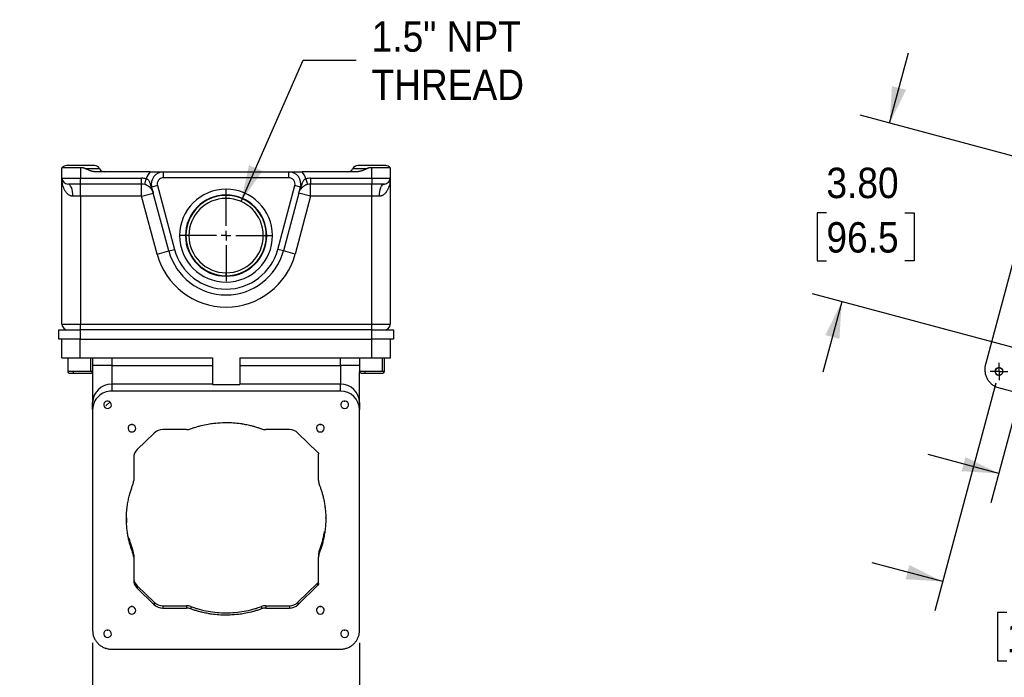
# Model space of a CAD drawing. Header units: inches. Extents: x 0 to 55, y 0 to 42.5.
# Tile 3 of 9: x 23.4 to 43.7, y 14.3 to 27.8. Entities that reach past the tile are written whole.
import ezdxf

# ---------------------------------------------------------------- set-up
doc = ezdxf.new("R2010")
doc.units = ezdxf.units.IN
doc.header["$LTSCALE"] = 5
doc.header["$MEASUREMENT"] = 0
doc.linetypes.add('SLD-Center', pattern=[0.75, 0.6, -0.05, 0.05, -0.05])
doc.linetypes.add('SLD-Solid', pattern=[0])
doc.layers.add('CENTER', color=40, linetype='SLD-Center')
doc.layers.add('DIMENSIONS', color=140, linetype='SLD-Solid', lineweight=25)
doc.styles.add('SLDTEXTSTYLE0', font='GOTHIC.TTF', dxfattribs={"width": 0.913})
doc.dimstyles.new('SLDDIMSTYLE3', dxfattribs={"dimtxt": 0.625, "dimasz": 0.75, "dimexe": 0, "dimexo": 0.0625, "dimgap": 0.15625, "dimtad": 0, "dimtih": 1, "dimtoh": 1, "dimrnd": 1e-09, "dimzin": 4, "dimdsep": 46, "dimtxsty": 'SLDTEXTSTYLE0', "dimsah": 1, "dimcen": 0.09, "dimadec": 0, "dimazin": 1, "dimtfac": 1, "dimtmove": 0, "dimatfit": 0, "dimfxl": 0, "dimfrac": 2, "dimtolj": 1, "dimtzin": 12, "dimarcsym": 0})
doc.dimstyles.new('SLDDIMSTYLE4', dxfattribs={"dimtxt": 0.625, "dimasz": 0.75, "dimexe": 0, "dimexo": 0.0625, "dimgap": 0.15625, "dimtad": 0, "dimtih": 1, "dimtoh": 1, "dimrnd": 1e-09, "dimzin": 12, "dimdsep": 46, "dimtxsty": 'SLDTEXTSTYLE0', "dimsah": 1, "dimcen": 0.09, "dimadec": 0, "dimazin": 3, "dimtfac": 1, "dimtmove": 0, "dimatfit": 0, "dimfxl": 0, "dimfrac": 2, "dimtolj": 1, "dimtzin": 12, "dimarcsym": 0})
doc.dimstyles.new('SLDDIMSTYLE5', dxfattribs={"dimtxt": 0.625, "dimasz": 0.75, "dimexe": 0, "dimexo": 0.0625, "dimgap": 0.15625, "dimtad": 0, "dimtih": 1, "dimtoh": 1, "dimrnd": 1e-09, "dimzin": 12, "dimdsep": 46, "dimtxsty": 'SLDTEXTSTYLE0', "dimsah": 1, "dimcen": 0, "dimadec": 0, "dimazin": 3, "dimtfac": 1, "dimtofl": 0, "dimtmove": 0, "dimatfit": 3, "dimfxl": 0, "dimfrac": 2, "dimtolj": 1, "dimtzin": 12, "dimarcsym": 0})

# ---------------------------------------------------------------- blocks, each defined once
blk = doc.blocks.new('_D_8')
at = {"layer": 'DIMENSIONS'}
for p, q in [((44.321, 21.283), (43.403, 17.854)), ((47.971, 20.224), (47.073, 16.871)), ((43.564, 18.458), (42.115, 18.846)), ((44.591, 17.961), (44.401, 17.961)), ((44.401, 17.961), (44.401, 16.969)), ((46.208, 17.961), (46.398, 17.961)), ((46.398, 17.961), (46.398, 16.969)), ((47.235, 17.475), (48.684, 17.086)), ((44.401, 16.969), (44.591, 16.969)), ((46.398, 16.969), (46.208, 16.969))]:
    blk.add_line(p, q, dxfattribs=at)
for points in [[(43.564, 18.458), (42.879, 18.797), (42.801, 18.507)], [(47.235, 17.475), (47.92, 17.136), (47.998, 17.425)]]:
    blk.add_solid(points, dxfattribs=at)
at = {"layer": 'DIMENSIONS', "char_height": 0.625, "attachment_point": 1, "style": 'SLDTEXTSTYLE0'}
for s, insert in [('3.80', (44.591, 18.887)), ('96.5', (44.591, 17.768))]:
    blk.add_mtext(s, dxfattribs=dict(at, insert=insert))
blk = doc.blocks.new('_D_9')
at = {"layer": 'DIMENSIONS'}
for p, q in [((41.32, 25.66), (41.708, 27.109)), ((45.552, 24.526), (40.716, 25.822)), ((40.02, 23.82), (39.829, 23.82)), ((39.829, 23.82), (39.829, 22.828)), ((41.636, 23.82), (41.826, 23.82)), ((41.826, 23.82), (41.826, 22.828)), ((39.829, 22.828), (40.02, 22.828)), ((41.826, 22.828), (41.636, 22.828)), ((44.568, 20.856), (39.732, 22.151)), ((40.336, 21.99), (39.948, 20.541))]:
    blk.add_line(p, q, dxfattribs=at)
for points in [[(41.32, 25.66), (41.659, 26.346), (41.369, 26.423)], [(40.336, 21.99), (39.997, 21.304), (40.287, 21.226)]]:
    blk.add_solid(points, dxfattribs=at)
at = {"layer": 'DIMENSIONS', "char_height": 0.625, "attachment_point": 1, "style": 'SLDTEXTSTYLE0'}
for s, insert in [('3.80', (40.02, 24.745)), ('96.5', (40.02, 23.626))]:
    blk.add_mtext(s, dxfattribs=dict(at, insert=insert))
blk = doc.blocks.new('_D_11')
at = {"layer": 'DIMENSIONS'}
for p, q in [((43.505, 20.315), (42.251, 15.633)), ((48.214, 19.054), (46.96, 14.371)), ((42.413, 16.237), (40.964, 16.625)), ((43.728, 15.601), (43.538, 15.601)), ((43.538, 15.601), (43.538, 14.609)), ((45.806, 15.601), (45.997, 15.601)), ((45.997, 15.601), (45.997, 14.609)), ((47.122, 14.975), (48.57, 14.587)), ((43.538, 14.609), (43.728, 14.609)), ((45.997, 14.609), (45.806, 14.609))]:
    blk.add_line(p, q, dxfattribs=at)
for points in [[(42.413, 16.237), (41.727, 16.576), (41.649, 16.286)], [(47.122, 14.975), (47.807, 14.636), (47.885, 14.926)]]:
    blk.add_solid(points, dxfattribs=at)
at = {"layer": 'DIMENSIONS', "char_height": 0.625, "attachment_point": 1, "style": 'SLDTEXTSTYLE0'}
for s, insert in [('4.88', (43.959, 16.526)), ('123.8', (43.728, 15.407))]:
    blk.add_mtext(s, dxfattribs=dict(at, insert=insert))
blk = doc.blocks.new('SW_CENTERMARKSYMBOL_4')
at = {"layer": 'CENTER', "color": 0}
for p, q in [((-0.1, 0), (-0.1795, 0)), ((0, 0), (-0.1, 0)), ((0, 0.1), (0, 0.1795)), ((0, 0), (0, 0.1)), ((0, 0), (0, -0.1)), ((0, 0), (0.1, 0)), ((0.1, 0), (0.1795, 0)), ((0, -0.1), (0, -0.1795))]:
    blk.add_line(p, q, dxfattribs=at)
blk = doc.blocks.new('_D_12')
at = {"layer": 'DIMENSIONS'}
for p, q in [((27.981, 24.05), (29.258, 26.957)), ((29.258, 26.957), (30.351, 26.957))]:
    blk.add_line(p, q, dxfattribs=at)
blk.add_solid([(27.981, 24.05), (28.42, 24.677), (28.146, 24.797)], dxfattribs=at)
at = {"layer": 'DIMENSIONS', "char_height": 0.625, "attachment_point": 1, "style": 'SLDTEXTSTYLE0'}
for s, insert in [('1.5" NPT', (30.667, 27.755)), ('THREAD', (30.664, 26.763))]:
    blk.add_mtext(s, dxfattribs=dict(at, insert=insert))
blk = doc.blocks.new('_D_13')
at = {"layer": 'DIMENSIONS'}
for p, q in [((24.929, 14.979), (24.929, 11.445)), ((30.419, 14.979), (30.419, 11.445)), ((24.929, 12.07), (23.429, 12.07)), ((26.635, 12.065), (26.444, 12.065)), ((26.444, 12.065), (26.444, 11.073)), ((28.713, 12.065), (28.903, 12.065)), ((28.903, 12.065), (28.903, 11.073)), ((30.419, 12.07), (31.919, 12.07)), ((26.444, 11.073), (26.635, 11.073)), ((28.903, 11.073), (28.713, 11.073))]:
    blk.add_line(p, q, dxfattribs=at)
for points in [[(24.929, 12.07), (24.179, 12.22), (24.179, 11.92)], [(30.419, 12.07), (31.169, 11.92), (31.169, 12.22)]]:
    blk.add_solid(points, dxfattribs=at)
at = {"layer": 'DIMENSIONS', "char_height": 0.625, "attachment_point": 1, "style": 'SLDTEXTSTYLE0'}
for s, insert in [('5.49', (26.866, 12.99)), ('139.4', (26.635, 11.871))]:
    blk.add_mtext(s, dxfattribs=dict(at, insert=insert))
blk = doc.blocks.new('SW_CENTERMARKSYMBOL_12')
at = {"layer": 'CENTER', "color": 0}
for p, q in [((0, 0.2), (0, 0.935)), ((-0.2, 0), (-0.935, 0)), ((0, 0), (-0.1, 0)), ((0, 0), (0, 0.1)), ((0, 0), (0, -0.1)), ((0, 0), (0.1, 0)), ((0.2, 0), (0.935, 0)), ((0, -0.2), (0, -0.935))]:
    blk.add_line(p, q, dxfattribs=at)

msp = doc.modelspace()

# ---------------------------------------------------------------- linework, layer by layer
for p, q in [((44.507943, 25.244744), (43.290838, 20.702308)), ((24.67881, 24.745243), (24.29881, 24.745243)), ((24.29881, 24.529786), (24.29881, 24.745243)), ((24.965503, 24.789786), (24.392118, 24.789786)), ((24.67881, 24.745243), (24.67881, 24.529786)), ((25.072157, 24.724786), (24.780404, 24.724786)), ((30.567216, 24.724786), (30.275464, 24.724786)), ((30.955503, 24.789786), (30.382118, 24.789786)), ((30.66881, 24.529786), (30.66881, 24.745243)), ((31.04881, 24.745243), (30.66881, 24.745243)), ((31.04881, 24.745243), (31.04881, 24.529786)), ((24.29881, 24.529786), (24.67881, 24.529786)), ((24.29881, 21.529786), (24.29881, 24.529786)), ((24.67881, 24.529786), (25.934915, 24.529786)), ((24.67881, 24.409786), (24.67881, 24.529786)), ((26.112803, 24.659786), (25.003772, 24.659786)), ((25.934915, 24.409786), (25.934915, 24.529786)), ((26.00013, 24.40113), (26.031433, 24.516975)), ((26.385566, 24.539786), (26.385566, 24.659786)), ((26.385566, 24.659786), (28.962054, 24.659786)), ((28.962054, 24.539786), (26.385566, 24.539786)), ((28.962054, 24.539786), (28.962054, 24.659786)), ((30.343849, 24.659786), (29.234818, 24.659786)), ((29.316188, 24.516975), (29.347491, 24.40113)), ((29.412705, 24.529786), (30.66881, 24.529786)), ((29.412705, 24.529786), (29.412705, 24.409786)), ((30.66881, 24.529786), (31.04881, 24.529786)), ((30.66881, 24.529786), (30.66881, 24.409786)), ((31.04881, 24.529786), (31.04881, 21.529786)), ((24.67881, 24.409786), (24.41881, 24.409786)), ((25.934915, 24.409786), (24.67881, 24.409786)), ((24.67881, 24.159786), (24.67881, 24.409786)), ((25.934915, 24.159786), (25.934915, 24.409786)), ((26.144085, 24.345081), (26.133605, 24.342273)), ((26.259996, 24.376139), (26.144085, 24.345081)), ((26.176397, 24.22449), (26.144085, 24.345081)), ((26.259996, 24.376139), (26.611292, 23.065085)), ((27.67381, 24.184786), (27.67381, 24.304786)), ((28.736329, 23.065085), (29.087625, 24.376139)), ((29.203536, 24.345081), (29.087625, 24.376139)), ((29.171224, 24.22449), (29.203536, 24.345081)), ((29.214015, 24.342273), (29.203536, 24.345081)), ((30.66881, 24.409786), (29.412705, 24.409786)), ((29.412705, 24.159786), (29.412705, 24.409786)), ((30.92881, 24.409786), (30.66881, 24.409786)), ((30.66881, 24.159786), (30.66881, 24.409786)), ((24.67881, 24.159786), (24.521985, 24.159786)), ((25.934915, 24.159786), (24.67881, 24.159786)), ((24.67881, 24.159786), (24.67881, 21.529786)), ((25.934915, 24.159786), (26.176397, 24.22449)), ((26.253899, 22.969322), (25.934915, 24.159786)), ((26.495381, 23.034026), (26.176397, 24.22449)), ((29.171224, 24.22449), (28.85224, 23.034026)), ((29.412705, 24.159786), (29.093721, 22.969322)), ((29.412705, 24.159786), (29.171224, 24.22449)), ((30.66881, 24.159786), (29.412705, 24.159786)), ((30.825636, 24.159786), (30.66881, 24.159786)), ((30.66881, 21.529786), (30.66881, 24.159786)), ((26.253899, 22.969322), (26.495381, 23.034026)), ((26.495381, 23.034026), (26.611292, 23.065085)), ((28.85224, 23.034026), (28.736329, 23.065085)), ((29.093721, 22.969322), (28.85224, 23.034026)), ((27.67381, 22.524786), (27.67381, 22.584786)), ((24.29881, 21.529786), (24.67881, 21.529786)), ((24.67881, 21.529786), (30.66881, 21.529786)), ((24.67881, 21.409786), (24.67881, 21.529786)), ((30.66881, 21.529786), (31.04881, 21.529786)), ((30.66881, 21.409786), (30.66881, 21.529786)), ((24.23381, 21.219786), (24.23381, 21.409786)), ((24.23381, 21.409786), (24.67381, 21.409786)), ((24.67381, 21.409786), (24.67381, 21.219786)), ((30.67381, 21.409786), (24.67381, 21.409786)), ((30.67381, 21.219786), (30.67381, 21.409786)), ((30.67381, 21.409786), (31.11381, 21.409786)), ((31.11381, 21.409786), (31.11381, 21.219786)), ((24.67381, 21.219786), (24.23381, 21.219786)), ((24.29381, 20.839786), (24.29381, 21.219786)), ((24.67381, 20.839786), (24.67381, 21.219786)), ((24.67381, 21.219786), (30.67381, 21.219786)), ((30.67381, 20.839786), (30.67381, 21.219786)), ((31.11381, 21.219786), (30.67381, 21.219786)), ((31.05381, 20.839786), (31.05381, 21.219786)), ((24.29381, 20.839786), (24.67381, 20.839786)), ((24.417905, 20.839786), (24.417905, 20.556321)), ((24.67381, 20.839786), (27.39381, 20.839786)), ((24.883078, 20.839786), (24.883078, 20.556321)), ((24.929716, 20.556321), (24.929716, 20.839786)), ((25.322511, 20.677213), (24.929716, 20.677213)), ((25.322511, 20.839786), (25.322511, 20.677213)), ((25.322511, 20.677213), (25.322511, 20.296926)), ((25.322511, 20.677213), (27.39381, 20.677213)), ((27.39381, 20.839786), (27.39381, 20.286692)), ((27.95381, 20.839786), (30.67381, 20.839786)), ((27.95381, 20.839786), (27.95381, 20.286692)), ((27.95381, 20.677213), (30.02511, 20.677213)), ((30.02511, 20.677213), (30.02511, 20.839786)), ((30.02511, 20.677213), (30.02511, 20.296926)), ((30.417905, 20.677213), (30.02511, 20.677213)), ((30.417905, 20.839786), (30.417905, 20.556321)), ((30.67381, 20.839786), (31.05381, 20.839786)), ((30.88143, 20.839786), (30.88143, 20.556321)), ((30.929716, 20.556321), (30.929716, 20.839786)), ((24.526519, 20.556321), (24.417905, 20.556321)), ((24.449401, 20.524825), (24.544647, 20.524825)), ((24.883078, 20.556321), (24.526519, 20.556321)), ((24.544647, 20.524825), (24.89822, 20.524825)), ((24.929716, 20.556321), (24.883078, 20.556321)), ((24.92881, 20.548823), (24.92881, 19.91664)), ((30.524205, 20.556321), (30.417905, 20.556321)), ((30.41881, 19.91664), (30.41881, 20.548823)), ((30.449401, 20.524825), (30.542618, 20.524825)), ((30.88143, 20.556321), (30.524205, 20.556321)), ((30.542618, 20.524825), (30.89822, 20.524825)), ((30.929716, 20.556321), (30.88143, 20.556321)), ((25.322511, 20.296926), (25.322511, 20.151876)), ((27.39381, 20.296926), (25.322511, 20.296926)), ((27.39381, 20.286692), (27.95381, 20.286692)), ((30.02511, 20.296926), (27.95381, 20.296926)), ((30.02511, 20.151876), (30.02511, 20.296926)), ((30.02511, 20.151876), (25.322511, 20.151876)), ((43.524622, 20.234058), (48.157197, 18.9928)), ((24.92881, 19.77159), (24.92881, 19.91664)), ((25.289716, 19.929032), (25.203568, 19.847476)), ((30.41881, 19.91664), (30.41881, 19.77159)), ((24.92881, 19.77159), (24.92881, 15.229154)), ((30.41881, 15.229154), (30.41881, 19.77159)), ((26.196277, 19.2913), (25.847061, 18.953992)), ((26.856817, 19.362021), (26.373026, 19.362021)), ((28.974594, 19.362021), (28.490804, 19.362021)), ((29.556237, 18.900213), (29.151343, 19.2913)), ((29.57381, 18.315985), (29.57381, 18.859233)), ((25.77381, 18.783163), (25.77381, 18.315985)), ((29.722806, 17.537333), (29.723211, 17.552421)), ((25.757498, 16.871487), (25.757498, 16.823462)), ((29.590123, 16.871487), (29.590123, 16.823462)), ((25.77381, 16.785663), (25.77381, 16.737638)), ((25.77381, 16.737638), (25.77381, 16.270459)), ((29.57381, 16.785663), (29.57381, 16.737638)), ((29.57381, 16.194389), (29.57381, 16.737638)), ((29.151343, 15.810348), (29.556237, 16.201435)), ((29.556237, 16.201435), (29.556237, 16.153409)), ((25.847061, 16.147656), (25.847061, 16.099631)), ((25.847061, 16.147656), (26.196277, 15.810348)), ((25.847061, 16.099631), (26.196277, 15.762323)), ((29.151343, 15.762323), (29.556237, 16.153409)), ((26.196277, 15.810348), (26.196277, 15.762323)), ((29.151343, 15.810348), (29.151343, 15.762323)), ((26.373026, 15.739626), (26.373026, 15.691601)), ((26.373026, 15.739626), (26.856817, 15.739626)), ((26.373026, 15.691601), (26.856817, 15.691601)), ((26.856817, 15.739626), (26.856817, 15.691601)), ((26.945599, 15.723881), (26.945599, 15.675856)), ((28.402022, 15.723881), (28.402022, 15.675856)), ((28.490804, 15.739626), (28.490804, 15.691601)), ((28.490804, 15.739626), (28.974594, 15.739626)), ((28.490804, 15.691601), (28.974594, 15.691601)), ((28.974594, 15.739626), (28.974594, 15.691601)), ((25.275818, 14.850714), (30.071803, 14.850714))]:
    msp.add_line(p, q)
at = {"flags": 128}
for points in [[(24.521985, 24.159786), (24.520002, 24.208558), (24.514131, 24.255457), (24.504597, 24.298678), (24.491766, 24.336562), (24.476131, 24.367653), (24.458294, 24.390756), (24.438939, 24.404982), (24.41881, 24.409786)], [(30.825636, 24.159786), (30.827618, 24.208558), (30.833489, 24.255457), (30.843024, 24.298678), (30.855855, 24.336562), (30.87149, 24.367653), (30.889327, 24.390756), (30.908682, 24.404982), (30.92881, 24.409786)], [(24.526519, 20.556321), (24.526867, 20.550177), (24.527899, 20.544268), (24.529574, 20.538823), (24.531828, 20.53405), (24.534576, 20.530133), (24.53771, 20.527223), (24.54111, 20.52543), (24.544647, 20.524825)], [(30.524205, 20.556321), (30.524559, 20.550177), (30.525606, 20.544268), (30.527308, 20.538823), (30.529598, 20.53405), (30.532388, 20.530133), (30.535571, 20.527223), (30.539026, 20.52543), (30.542618, 20.524825)], [(25.23631, 19.795357), (25.265029, 19.800542), (25.289869, 19.815399), (25.307476, 19.837919), (25.315471, 19.865063), (25.312775, 19.893163), (25.299753, 19.918425), (25.278162, 19.937437), (25.250918, 19.947632), (25.221702, 19.947632), (25.194459, 19.937437), (25.172868, 19.918425), (25.159845, 19.893163), (25.157149, 19.865063), (25.165145, 19.837919), (25.182752, 19.815399), (25.207592, 19.800542), (25.23631, 19.795357)], [(30.11131, 19.795357), (30.140029, 19.800542), (30.164869, 19.815399), (30.182476, 19.837919), (30.190471, 19.865063), (30.187775, 19.893163), (30.174753, 19.918425), (30.153162, 19.937437), (30.125918, 19.947632), (30.096702, 19.947632), (30.069459, 19.937437), (30.047868, 19.918425), (30.034845, 19.893163), (30.032149, 19.865063), (30.040145, 19.837919), (30.057752, 19.815399), (30.082592, 19.800542), (30.11131, 19.795357)], [(30.103511, 19.948569), (30.11131, 19.948199), (30.11911, 19.948569)], [(25.73631, 19.312393), (25.765029, 19.317579), (25.789869, 19.332435), (25.807476, 19.354955), (25.815471, 19.382099), (25.812775, 19.410199), (25.799753, 19.435461), (25.778162, 19.454474), (25.750918, 19.464668), (25.721702, 19.464668), (25.694459, 19.454474), (25.672868, 19.435461), (25.659845, 19.410199), (25.657149, 19.382099), (25.665145, 19.354955), (25.682752, 19.332435), (25.707592, 19.317579), (25.73631, 19.312393)], [(25.728511, 19.465605), (25.73631, 19.465235), (25.74411, 19.465605)], [(29.61131, 19.312393), (29.640029, 19.317579), (29.664869, 19.332435), (29.682476, 19.354955), (29.690471, 19.382099), (29.687775, 19.410199), (29.674753, 19.435461), (29.653162, 19.454474), (29.625918, 19.464668), (29.596702, 19.464668), (29.569459, 19.454474), (29.547868, 19.435461), (29.534845, 19.410199), (29.532149, 19.382099), (29.540145, 19.354955), (29.557752, 19.332435), (29.582592, 19.317579), (29.61131, 19.312393)], [(29.603511, 19.465605), (29.61131, 19.465235), (29.61911, 19.465605)], [(25.73631, 15.569423), (25.765029, 15.574609), (25.789869, 15.589465), (25.807476, 15.611985), (25.815471, 15.639129), (25.812775, 15.667229), (25.799753, 15.692491), (25.778162, 15.711504), (25.750918, 15.721698), (25.721702, 15.721698), (25.694459, 15.711504), (25.672868, 15.692491), (25.659845, 15.667229), (25.657149, 15.639129), (25.665145, 15.611985), (25.682752, 15.589465), (25.707592, 15.574609), (25.73631, 15.569423)], [(25.728511, 15.722635), (25.73631, 15.722265), (25.74411, 15.722635)], [(29.61131, 15.569423), (29.640029, 15.574609), (29.664869, 15.589465), (29.682476, 15.611985), (29.690471, 15.639129), (29.687775, 15.667229), (29.674753, 15.692491), (29.653162, 15.711504), (29.625918, 15.721698), (29.596702, 15.721698), (29.569459, 15.711504), (29.547868, 15.692491), (29.534845, 15.667229), (29.532149, 15.639129), (29.540145, 15.611985), (29.557752, 15.589465), (29.582592, 15.574609), (29.61131, 15.569423)], [(29.603511, 15.722635), (29.61131, 15.722265), (29.61911, 15.722635)], [(25.23631, 15.086459), (25.265029, 15.091645), (25.289869, 15.106501), (25.307476, 15.129022), (25.315471, 15.156165), (25.312775, 15.184265), (25.299753, 15.209527), (25.278162, 15.22854), (25.250918, 15.238734), (25.221702, 15.238734), (25.194459, 15.22854), (25.172868, 15.209527), (25.159845, 15.184265), (25.157149, 15.156165), (25.165145, 15.129022), (25.182752, 15.106501), (25.207592, 15.091645), (25.23631, 15.086459)], [(25.228511, 15.239671), (25.23631, 15.239301), (25.24411, 15.239671)], [(30.11131, 15.086459), (30.140029, 15.091645), (30.164869, 15.106501), (30.182476, 15.129022), (30.190471, 15.156165), (30.187775, 15.184265), (30.174753, 15.209527), (30.153162, 15.22854), (30.125918, 15.238734), (30.096702, 15.238734), (30.069459, 15.22854), (30.047868, 15.209527), (30.034845, 15.184265), (30.032149, 15.156165), (30.040145, 15.129022), (30.057752, 15.106501), (30.082592, 15.091645), (30.11131, 15.086459)], [(30.103511, 15.239671), (30.11131, 15.239301), (30.11911, 15.239671)]]:
    msp.add_lwpolyline(points, dxfattribs=at)
msp.add_circle((43.570202, 20.55682), 0.0795)
for centre, radius, start, end in [((24.392118, 24.669786), 0.12, 90, 141.0377794), ((24.965503, 24.669786), 0.12, 27.2796127, 90), ((25.17881, 24.779786), 0.12, 207.2796127, 270), ((30.16881, 24.779786), 0.12, 270, 332.7203873), ((30.382118, 24.669786), 0.12, 90, 152.7203873), ((30.955503, 24.669786), 0.12, 38.9622206, 90), ((24.41881, 24.529786), 0.12, 180, 270), ((25.934915, 24.159786), 0.37, 74.8790173, 90), ((26.385566, 24.409786), 0.37, 137.4933577, 163.1599145), ((26.385566, 24.409786), 0.25, 90, 195), ((26.385566, 24.409786), 0.13, 90, 195), ((28.962054, 24.409786), 0.25, 345, 90), ((28.962054, 24.409786), 0.13, 345, 90), ((28.962054, 24.409786), 0.37, 16.8400855, 42.5066423), ((29.412705, 24.159786), 0.37, 90, 105.1209827), ((30.92881, 24.529786), 0.12, 270, 0), ((25.934915, 24.159786), 0.25, 74.8790173, 90), ((26.184384, 24.330257), 0.052181, 166.6862728, 212.5572741), ((27.67381, 23.349786), 0.955, 90, 270), ((27.67381, 23.349786), 0.955, 270, 90), ((29.163237, 24.330257), 0.052181, 327.4427259, 13.3137272), ((29.412705, 24.159786), 0.25, 90, 105.1209827), ((27.67381, 23.349786), 0.835, 90, 270), ((27.67381, 23.349786), 0.825, 90, 270), ((27.67381, 23.349786), 0.765, 90, 270), ((27.67381, 23.349786), 0.835, 270, 90), ((27.67381, 23.349786), 0.825, 270, 90), ((27.67381, 23.349786), 0.765, 270, 90), ((27.67381, 23.349786), 1.47, 195, 345), ((27.67381, 23.349786), 1.22, 195, 345), ((27.67381, 23.349786), 1.1, 195, 345), ((24.41881, 21.529786), 0.12, 180, 270), ((30.92881, 21.529786), 0.12, 270, 0), ((24.449401, 20.556321), 0.031496, 180, 270), ((24.89822, 20.556321), 0.031496, 270, 0), ((30.449401, 20.556321), 0.031496, 180, 270), ((30.89822, 20.556321), 0.031496, 270, 0), ((43.570202, 20.55682), 0.0795, 74.5127952, 255.0004244), ((25.316189, 19.909534), 0.387444, 89.0650517, 178.9491163), ((30.031432, 19.909534), 0.387444, 1.0508837, 90.9349483), ((25.315647, 19.765045), 0.386892, 88.9834789, 179.0306891), ((30.031432, 19.764484), 0.387444, 1.0508837, 90.9349483)]:
    msp.add_arc(centre, radius, start, end)
for centre, start_param, end_param in [((26.373026, 19.120471), 1.570796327, 2.356038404), ((26.856817, 19.603572), 4.712388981, 5.075440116), ((28.490804, 19.603572), 4.349337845, 4.712388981), ((28.974594, 19.120471), 0.78555425, 1.570796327), ((26.02381, 18.783163), 2.356038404, 3.141592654), ((25.52381, 18.315985), 5.919943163, 6.283185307), ((29.82381, 18.315985), 3.141592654, 3.504834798), ((25.52381, 16.785663), 0, 0.363242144), ((25.52381, 16.737638), 0, 0.363242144), ((29.82381, 16.785663), 2.77835051, 3.141592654), ((29.82381, 16.737638), 2.77835051, 3.141592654), ((26.02381, 16.318484), 3.141592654, 3.927146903), ((26.02381, 16.270459), 3.141592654, 3.927146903), ((26.373026, 15.981177), 3.927146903, 4.712388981), ((28.974594, 15.981177), 4.712388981, 5.497631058), ((26.373026, 15.933151), 3.927146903, 4.712388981), ((26.856817, 15.498076), 1.207745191, 1.570796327), ((26.856817, 15.450051), 1.207745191, 1.570796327), ((28.490804, 15.498076), 1.570796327, 1.933847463), ((28.490804, 15.450051), 1.570796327, 1.933847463), ((28.974594, 15.933151), 4.712388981, 5.497631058)]:
    msp.add_ellipse(centre, major_axis=(0.25, 0), ratio=0.96620169, start_param=start_param, end_param=end_param)
for points, knots in [([(24.780404, 24.724786), (24.778362, 24.725772), (24.774217, 24.727774), (24.767734, 24.730441), (24.760953, 24.732916), (24.75386, 24.735172), (24.746458, 24.737216), (24.738748, 24.739046), (24.727897, 24.741234), (24.713821, 24.743358), (24.696455, 24.744954), (24.684732, 24.745146), (24.67881, 24.745243)], [0, 0, 0, 0, 0.0651204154, 0.1321251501, 0.2011504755, 0.2723210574, 0.3457506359, 0.4215427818, 0.4997916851, 0.6634847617, 0.8300132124, 1, 1, 1, 1]), ([(25.003772, 24.659786), (25.00027, 24.659823), (24.993205, 24.659898), (24.982524, 24.660493), (24.971671, 24.66144), (24.960647, 24.662774), (24.949452, 24.664486), (24.938085, 24.666578), (24.926547, 24.66905), (24.914837, 24.671901), (24.902956, 24.675132), (24.885763, 24.680282), (24.862981, 24.688104), (24.835527, 24.699034), (24.8078, 24.711327), (24.789767, 24.720186), (24.780404, 24.724786)], [0, 0, 0, 0, 0.0447586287, 0.0903067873, 0.1366990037, 0.1839868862, 0.2322191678, 0.2814417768, 0.3316979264, 0.3830282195, 0.4354707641, 0.4890612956, 0.6124203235, 0.7432047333, 0.8666755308, 1, 1, 1, 1]), ([(30.567216, 24.724786), (30.560908, 24.721667), (30.548598, 24.715582), (30.530366, 24.707137), (30.509037, 24.697806), (30.484644, 24.688109), (30.459269, 24.679393), (30.436905, 24.672883), (30.417381, 24.66812), (30.398329, 24.664404), (30.37975, 24.661767), (30.361643, 24.660103), (30.349721, 24.65989), (30.343849, 24.659786)], [0, 0, 0, 0, 0.089944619, 0.175534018, 0.256808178, 0.387510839, 0.510958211, 0.599615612, 0.685157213, 0.767759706, 0.847619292, 0.924953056, 1, 1, 1, 1]), ([(30.66881, 24.745243), (30.665244, 24.745207), (30.658157, 24.745137), (30.647603, 24.744562), (30.637196, 24.743641), (30.626937, 24.742341), (30.615522, 24.740456), (30.603207, 24.737835), (30.590309, 24.734207), (30.578313, 24.729994), (30.570852, 24.726492), (30.567216, 24.724786)], [0, 0, 0, 0, 0.102377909, 0.203461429, 0.303380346, 0.40226903, 0.500266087, 0.63551076, 0.763489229, 0.884765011, 1, 1, 1, 1]), ([(24.521985, 24.159786), (24.519647, 24.159821), (24.514946, 24.159892), (24.507952, 24.160462), (24.500964, 24.161369), (24.493992, 24.162647), (24.487042, 24.164288), (24.480118, 24.166293), (24.473225, 24.168662), (24.466369, 24.171395), (24.452873, 24.17753), (24.433191, 24.189357), (24.41047, 24.208405), (24.390058, 24.230531), (24.37281, 24.25379), (24.357434, 24.279043), (24.340019, 24.313536), (24.322825, 24.359037), (24.311286, 24.405134), (24.304787, 24.443037), (24.301548, 24.470032), (24.299282, 24.499358), (24.298984, 24.518567), (24.29881, 24.529786)], [0, 0, 0, 0, 0.013151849, 0.026451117, 0.03992577, 0.053602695, 0.06750761, 0.081664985, 0.096098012, 0.110828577, 0.125877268, 0.185576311, 0.251157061, 0.310923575, 0.376049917, 0.435983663, 0.500774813, 0.625175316, 0.750234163, 0.808826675, 0.875022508, 0.927006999, 1, 1, 1, 1]), ([(26.031433, 24.516975), (26.033033, 24.516568), (26.036199, 24.515763), (26.040802, 24.514252), (26.04522, 24.512551), (26.049444, 24.510649), (26.053475, 24.508562), (26.059978, 24.504723), (26.06841, 24.498344), (26.080288, 24.485829), (26.091705, 24.467306), (26.101154, 24.443748), (26.109074, 24.418647), (26.115162, 24.39773), (26.12041, 24.380532), (26.124501, 24.367773), (26.128844, 24.355001), (26.132027, 24.346492), (26.133605, 24.342273)], [0, 0, 0, 0, 0.0220425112, 0.0436043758, 0.0647478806, 0.0855341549, 0.106022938, 0.1262723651, 0.1885671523, 0.2517384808, 0.3702495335, 0.5022700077, 0.621891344, 0.7508930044, 0.8128679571, 0.8753250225, 0.9381837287, 1, 1, 1, 1]), ([(26.112803, 24.659786), (26.115959, 24.659786), (26.122317, 24.659786), (26.13191, 24.659786), (26.141624, 24.659786), (26.151457, 24.659786), (26.161411, 24.659786), (26.171484, 24.659786), (26.181677, 24.659786), (26.19199, 24.659786), (26.202423, 24.659786), (26.212976, 24.659786), (26.223649, 24.659786), (26.234442, 24.659786), (26.245355, 24.659786), (26.263574, 24.659786), (26.289787, 24.659786), (26.320624, 24.659786), (26.352805, 24.659786), (26.373476, 24.659786), (26.385566, 24.659786)], [0, 0, 0, 0, 0.031277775, 0.063007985, 0.09524299, 0.128032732, 0.161424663, 0.195463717, 0.230192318, 0.265650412, 0.301875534, 0.338902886, 0.376765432, 0.415494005, 0.455117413, 0.495662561, 0.616409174, 0.751075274, 0.854417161, 1, 1, 1, 1]), ([(28.962054, 24.659786), (28.974141, 24.659786), (28.994813, 24.659786), (29.026987, 24.659786), (29.057829, 24.659786), (29.086678, 24.659786), (29.110243, 24.659786), (29.129112, 24.659786), (29.147616, 24.659786), (29.165757, 24.659786), (29.183536, 24.659786), (29.200951, 24.659786), (29.218005, 24.659786), (29.229264, 24.659786), (29.234818, 24.659786)], [0, 0, 0, 0, 0.1455462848, 0.248935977, 0.3835393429, 0.5043601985, 0.5746965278, 0.642274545, 0.7072502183, 0.769798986, 0.8301174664, 0.8884248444, 0.9449636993, 1, 1, 1, 1]), ([(29.214015, 24.342273), (29.215072, 24.345076), (29.217197, 24.350712), (29.220204, 24.35922), (29.22358, 24.369191), (29.227216, 24.380555), (29.23248, 24.397799), (29.238581, 24.418768), (29.246513, 24.443886), (29.25597, 24.467416), (29.26739, 24.485909), (29.279285, 24.498415), (29.288913, 24.50569), (29.298249, 24.510818), (29.306885, 24.514463), (29.313046, 24.516127), (29.316188, 24.516975)], [0, 0, 0, 0, 0.0410834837, 0.0826054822, 0.1246220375, 0.1872517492, 0.2494127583, 0.3787652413, 0.4986418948, 0.6303843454, 0.7486026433, 0.8119916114, 0.8744129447, 0.9148924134, 0.9565960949, 1, 1, 1, 1]), ([(31.04881, 24.529786), (31.048777, 24.52491), (31.048714, 24.515676), (31.048245, 24.502608), (31.047619, 24.491095), (31.046896, 24.481139), (31.045468, 24.464885), (31.042829, 24.443037), (31.036337, 24.405135), (31.024795, 24.359037), (31.007602, 24.313536), (30.990187, 24.279043), (30.974811, 24.253791), (30.957563, 24.230531), (30.937152, 24.208406), (30.91443, 24.189358), (30.893095, 24.176536), (30.875943, 24.169106), (30.863508, 24.164947), (30.850971, 24.161995), (30.838384, 24.160136), (30.829853, 24.159902), (30.825636, 24.159786)], [0, 0, 0, 0, 0.031719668, 0.060078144, 0.085075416, 0.106711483, 0.124986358, 0.191180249, 0.24977705, 0.374838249, 0.499241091, 0.564030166, 0.623968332, 0.689092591, 0.748863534, 0.814442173, 0.874145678, 0.900998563, 0.926874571, 0.951902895, 0.976226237, 1, 1, 1, 1]), ([(26.140403, 24.302176), (26.139547, 24.303396), (26.137704, 24.306027), (26.13509, 24.309572), (26.132344, 24.313177), (26.128752, 24.317718), (26.124094, 24.323298), (26.11645, 24.331841), (26.106019, 24.342369), (26.091154, 24.355324), (26.07364, 24.368198), (26.055502, 24.379087), (26.038806, 24.387362), (26.025159, 24.393065), (26.01223, 24.39767), (26.004155, 24.399979), (26.00013, 24.40113)], [0, 0, 0, 0, 0.028910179, 0.062324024, 0.090669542, 0.124500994, 0.186670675, 0.248767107, 0.372755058, 0.496802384, 0.628906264, 0.747706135, 0.821125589, 0.891943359, 0.946143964, 1, 1, 1, 1]), ([(26.133605, 24.342273), (26.13559, 24.337976), (26.139703, 24.329072), (26.14569, 24.315098), (26.151759, 24.300066), (26.158721, 24.281506), (26.167392, 24.256318), (26.173075, 24.236233), (26.176397, 24.22449)], [0, 0, 0, 0, 0.1127660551, 0.2336902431, 0.3627754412, 0.5000240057, 0.7077131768, 1, 1, 1, 1]), ([(26.176397, 24.22449), (26.175586, 24.227395), (26.174036, 24.232948), (26.171465, 24.240802), (26.168933, 24.247836), (26.166487, 24.254062), (26.164191, 24.2595), (26.160574, 24.267568), (26.155338, 24.278038), (26.148138, 24.290628), (26.142902, 24.298445), (26.140403, 24.302176)], [0, 0, 0, 0, 0.106822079, 0.204247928, 0.292277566, 0.370911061, 0.440148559, 0.499990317, 0.681103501, 0.847767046, 1, 1, 1, 1]), ([(29.171224, 24.22449), (29.172628, 24.229606), (29.175288, 24.239292), (29.179411, 24.252903), (29.183244, 24.264832), (29.186728, 24.275097), (29.191487, 24.288514), (29.19775, 24.304962), (29.205767, 24.32431), (29.211351, 24.33647), (29.214015, 24.342273)], [0, 0, 0, 0, 0.1270676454, 0.2406009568, 0.3405998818, 0.4270644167, 0.4999946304, 0.6811669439, 0.847833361, 1, 1, 1, 1]), ([(29.171224, 24.22449), (29.173918, 24.234083), (29.179251, 24.253069), (29.192971, 24.284131), (29.201426, 24.294839), (29.207218, 24.302176)], [0, 0, 0, 0, 0.243340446, 0.481611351, 1, 1, 1, 1]), ([(29.347491, 24.40113), (29.345461, 24.400566), (29.341401, 24.399437), (29.33538, 24.397553), (29.329424, 24.395535), (29.323541, 24.393372), (29.317733, 24.391072), (29.312003, 24.388635), (29.306354, 24.386065), (29.300789, 24.383364), (29.289864, 24.377726), (29.274202, 24.368343), (29.25969, 24.357702), (29.249171, 24.348964), (29.239743, 24.340487), (29.23128, 24.331958), (29.223596, 24.323379), (29.218914, 24.317774), (29.215306, 24.313214), (29.212548, 24.309597), (29.209926, 24.30604), (29.208076, 24.3034), (29.207218, 24.302176)], [0, 0, 0, 0, 0.027116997, 0.054237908, 0.081451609, 0.108846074, 0.136507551, 0.164519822, 0.19296357, 0.22191587, 0.251449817, 0.36979334, 0.501330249, 0.56130679, 0.625765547, 0.750204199, 0.812595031, 0.875059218, 0.909032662, 0.937476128, 0.97099793, 1, 1, 1, 1]), ([(43.290838, 20.702308), (43.28461, 20.679068), (43.280582, 20.655622), (43.277702, 20.620157), (43.277272, 20.608286), (43.27749, 20.584443), (43.278145, 20.572412), (43.281737, 20.536641), (43.286252, 20.513322), (43.296117, 20.479115), (43.299924, 20.467842), (43.308598, 20.44556), (43.313487, 20.434518), (43.329474, 20.402448), (43.341943, 20.38226), (43.363324, 20.353741), (43.3709, 20.34453), (43.386977, 20.326718), (43.395437, 20.318169), (43.421701, 20.293932), (43.440516, 20.279491), (43.480756, 20.254035), (43.502285, 20.243004), (43.524622, 20.234058)], [0, 0, 0, 0, 0.125, 0.125, 0.1875, 0.1875, 0.25, 0.25, 0.375, 0.375, 0.4375, 0.4375, 0.5, 0.5, 0.625, 0.625, 0.6875, 0.6875, 0.75, 0.75, 0.875, 0.875, 1, 1, 1, 1]), ([(26.945599, 19.377766), (26.957221, 19.381965), (26.980464, 19.390361), (27.015623, 19.402177), (27.050981, 19.413419), (27.086549, 19.424027), (27.122309, 19.434014), (27.194193, 19.452729), (27.29117, 19.473477), (27.43835, 19.495584), (27.56214, 19.505378), (27.698626, 19.507779), (27.822703, 19.503414), (27.946127, 19.490379), (28.056328, 19.472833), (28.129183, 19.457917), (28.189369, 19.443372), (28.225311, 19.434014), (28.261072, 19.424027), (28.29664, 19.413419), (28.331998, 19.402177), (28.367156, 19.390361), (28.3904, 19.381965), (28.402022, 19.377766)], [0, 0, 0, 0, 0.024999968, 0.049999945, 0.074999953, 0.099999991, 0.125000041, 0.150000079, 0.249999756, 0.324999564, 0.450000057, 0.5, 0.600000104, 0.700000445, 0.750000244, 0.824999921, 0.849999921, 0.874999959, 0.900000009, 0.925000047, 0.950000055, 0.975000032, 1, 1, 1, 1]), ([(29.556237, 18.900213), (29.556882, 18.899572), (29.558223, 18.898242), (29.560172, 18.896055), (29.56214, 18.893622), (29.564084, 18.89092), (29.566674, 18.886835), (29.568977, 18.882282), (29.570881, 18.87728), (29.572112, 18.873147), (29.573053, 18.868738), (29.573687, 18.86407), (29.573769, 18.860868), (29.57381, 18.859233)], [0, 0, 0, 0, 0.058949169, 0.122333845, 0.190155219, 0.262411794, 0.339099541, 0.50575264, 0.595724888, 0.690139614, 0.788995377, 0.892283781, 1, 1, 1, 1]), ([(25.757498, 16.823462), (25.74986, 16.843441), (25.733697, 16.88572), (25.711105, 16.953634), (25.688925, 17.029417), (25.6683, 17.113273), (25.650186, 17.205243), (25.63572, 17.305325), (25.626082, 17.413411), (25.623131, 17.510565), (25.624583, 17.593124), (25.628989, 17.677676), (25.637189, 17.758742), (25.648701, 17.836136), (25.661344, 17.90681), (25.6762, 17.973794), (25.692847, 18.037034), (25.705468, 18.080664), (25.718356, 18.121693), (25.73137, 18.160141), (25.744293, 18.19606), (25.753194, 18.219046), (25.757498, 18.23016)], [0, 0, 0, 0, 0.044427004, 0.094017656, 0.148771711, 0.208688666, 0.273768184, 0.344010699, 0.419416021, 0.499983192, 0.546658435, 0.591647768, 0.676568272, 0.716499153, 0.754743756, 0.826174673, 0.859361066, 0.890861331, 0.920675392, 0.948803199, 0.975244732, 1, 1, 1, 1]), ([(29.590123, 18.23016), (29.59776, 18.210182), (29.613923, 18.167902), (29.636516, 18.099988), (29.658696, 18.024205), (29.67932, 17.940349), (29.697435, 17.84838), (29.711901, 17.748297), (29.721539, 17.640212), (29.72449, 17.543057), (29.723037, 17.460498), (29.718632, 17.375946), (29.710431, 17.29488), (29.69892, 17.217486), (29.686276, 17.146813), (29.67142, 17.079829), (29.654774, 17.016588), (29.642153, 16.972958), (29.629264, 16.931929), (29.616251, 16.893482), (29.603327, 16.857562), (29.594427, 16.834576), (29.590123, 16.823462)], [0, 0, 0, 0, 0.044427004, 0.094017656, 0.148771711, 0.208688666, 0.273768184, 0.344010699, 0.419416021, 0.499983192, 0.546658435, 0.591647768, 0.676568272, 0.716499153, 0.754743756, 0.826174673, 0.859361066, 0.890861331, 0.920675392, 0.948803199, 0.975244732, 1, 1, 1, 1]), ([(25.62441, 17.549226), (25.624595, 17.527774), (25.624888, 17.493697), (25.627581, 17.459725), (25.628579, 17.447138)], [0, 0, 0, 0, 0.629511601, 1, 1, 1, 1]), ([(29.590123, 16.871487), (29.595541, 16.885523), (29.606377, 16.913595), (29.621335, 16.956154), (29.63539, 16.998995), (29.652749, 17.056528), (29.671929, 17.12912), (29.686295, 17.196216), (29.69482, 17.242589), (29.69764, 17.259519), (29.699049, 17.26798)], [0, 0, 0, 0, 0.109354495, 0.218710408, 0.328075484, 0.437420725, 0.656167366, 0.874817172, 0.937439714, 1, 1, 1, 1]), ([(25.676392, 17.129258), (25.678161, 17.121968), (25.6817, 17.107389), (25.687336, 17.085595), (25.693209, 17.063857), (25.701446, 17.034771), (25.712288, 16.998812), (25.726268, 16.955945), (25.741367, 16.913639), (25.752121, 16.885538), (25.757498, 16.871487)], [0, 0, 0, 0, 0.083310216, 0.166620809, 0.249942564, 0.333286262, 0.5021367, 0.66665505, 0.833320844, 1, 1, 1, 1]), ([(29.556237, 16.201435), (29.557587, 16.202812), (29.560287, 16.205568), (29.564925, 16.211699), (29.569594, 16.220089), (29.572504, 16.229207), (29.573577, 16.236729), (29.573733, 16.240518), (29.57381, 16.242414)], [0, 0, 0, 0, 0.125036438, 0.2501077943, 0.4999302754, 0.7498952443, 0.8748452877, 1, 1, 1, 1]), ([(29.57381, 16.194389), (29.573692, 16.191628), (29.573462, 16.186304), (29.571743, 16.178767), (29.56933, 16.172057), (29.566367, 16.166205), (29.5631, 16.161202), (29.559752, 16.156972), (29.557361, 16.154549), (29.556237, 16.153409)], [0, 0, 0, 0, 0.18191223, 0.35081813, 0.506683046, 0.649532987, 0.779382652, 0.896208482, 1, 1, 1, 1]), ([(26.945599, 15.723881), (26.960132, 15.718648), (26.989198, 15.708182), (27.047944, 15.688905), (27.151807, 15.65835), (27.303115, 15.624631), (27.487686, 15.600154), (27.673803, 15.592036), (27.859928, 15.600153), (28.044499, 15.624629), (28.195814, 15.65835), (28.299677, 15.688905), (28.358422, 15.708182), (28.387489, 15.718648), (28.402022, 15.723881)], [0, 0, 0, 0, 0.031257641, 0.062515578, 0.125026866, 0.250017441, 0.375001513, 0.500000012, 0.624984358, 0.749982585, 0.874973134, 0.937484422, 0.968742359, 1, 1, 1, 1]), ([(28.402022, 15.675856), (28.3904, 15.671658), (28.367156, 15.663261), (28.331998, 15.651445), (28.29664, 15.640204), (28.261072, 15.629595), (28.225311, 15.619609), (28.153427, 15.600893), (28.05645, 15.580145), (27.909271, 15.558038), (27.78548, 15.548244), (27.648995, 15.545844), (27.524917, 15.550208), (27.401494, 15.563243), (27.291293, 15.580789), (27.218437, 15.595706), (27.158251, 15.610251), (27.122309, 15.619609), (27.086549, 15.629595), (27.050981, 15.640204), (27.015623, 15.651445), (26.980464, 15.663261), (26.957221, 15.671658), (26.945599, 15.675856)], [0, 0, 0, 0, 0.024999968, 0.049999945, 0.074999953, 0.099999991, 0.125000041, 0.150000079, 0.249999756, 0.324999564, 0.450000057, 0.5, 0.600000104, 0.700000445, 0.750000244, 0.824999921, 0.849999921, 0.874999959, 0.900000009, 0.925000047, 0.950000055, 0.975000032, 1, 1, 1, 1]), ([(24.92881, 15.229154), (24.92881, 15.205914), (24.930988, 15.183031), (24.937384, 15.149222), (24.940041, 15.138039), (24.946423, 15.115848), (24.950169, 15.104786), (24.962897, 15.072309), (24.973293, 15.051681), (24.991675, 15.022231), (24.99827, 15.012665), (25.012415, 14.994044), (25.019996, 14.984964), (25.043737, 14.959038), (25.061006, 14.94332), (25.08904, 14.922056), (25.098742, 14.915357), (25.118881, 14.902756), (25.129265, 14.896895), (25.160907, 14.880848), (25.182819, 14.872077), (25.228276, 14.858386), (25.251927, 14.853476), (25.275818, 14.850714)], [0, 0, 0, 0, 0.125, 0.125, 0.1875, 0.1875, 0.25, 0.25, 0.375, 0.375, 0.4375, 0.4375, 0.5, 0.5, 0.625, 0.625, 0.6875, 0.6875, 0.75, 0.75, 0.875, 0.875, 1, 1, 1, 1]), ([(30.071803, 14.850714), (30.095693, 14.853476), (30.118951, 14.858297), (30.152932, 14.868488), (30.164106, 14.87238), (30.186147, 14.881174), (30.197066, 14.886104), (30.228894, 14.90223), (30.248829, 14.914699), (30.276862, 14.935904), (30.285893, 14.943393), (30.303313, 14.959227), (30.311718, 14.967599), (30.335457, 14.993506), (30.349507, 15.011974), (30.374106, 15.051268), (30.384715, 15.072311), (30.401595, 15.115332), (30.407969, 15.1374), (30.41659, 15.182648), (30.41881, 15.205915), (30.41881, 15.229154)], [0, 0, 0, 0, 0.125, 0.125, 0.1875, 0.1875, 0.25, 0.25, 0.375, 0.375, 0.4375, 0.4375, 0.5, 0.5, 0.625, 0.625, 0.75, 0.75, 0.875, 0.875, 1, 1, 1, 1])]:
    msp.add_open_spline(points, degree=3, knots=knots)

# ---------------------------------------------------------------- block references
at = {"layer": 'CENTER'}
for name, p in [('SW_CENTERMARKSYMBOL_12', (27.67381, 23.349786)), ('SW_CENTERMARKSYMBOL_4', (43.570202, 20.55682))]:
    msp.add_blockref(name, p, dxfattribs=at)

# ---------------------------------------------------------------- dimensions: what is measured, and where the dimension line sits
at = {"layer": 'DIMENSIONS'}
dim = msp.add_radius_dim(center=(27.67381, 23.349786), mpoint=(27.981345, 24.050248), text='1.5" NPT\\PTHREAD', dimstyle='SLDDIMSTYLE5', dxfattribs=at)
dim.commit()
dim.dimension.update_dxf_attribs({"geometry": '_D_12', "text_midpoint": (32.220675, 26.957053), "dimtype": 164})
for base, p1, p2, angle, dimstyle, picture, middle in [((41.319619, 25.660055), (44.809754, 20.790975), (45.793211, 24.461395), 75.0004244, 'SLDDIMSTYLE3', '_D_9', (40.82789, 23.824845)), ((47.234825, 17.474506), (44.386055, 21.524917), (48.036198, 20.465362), 345.0004244, 'SLDDIMSTYLE3', '_D_8', (45.399562, 17.966249)), ((42.412654, 16.236663), (48.2791, 19.295112), (43.570202, 20.55682), 345.0004245, 'SLDDIMSTYLE4', '_D_11', (44.767103, 15.605809))]:
    dim = msp.add_linear_dim(base=base, p1=p1, p2=p2, angle=angle, dimstyle=dimstyle, dxfattribs=at)
    dim.commit()
    dim.dimension.update_dxf_attribs({"geometry": picture, "text_midpoint": middle, "dimtype": 160})
dim = msp.add_linear_dim(base=(30.41881, 12.069658), p1=(24.92881, 15.229154), p2=(30.41881, 15.229154), dimstyle='SLDDIMSTYLE4', dxfattribs=at)
dim.commit()
dim.dimension.update_dxf_attribs({"geometry": '_D_13', "text_midpoint": (27.67381, 12.069658), "dimtype": 160})

doc.saveas('drawing.dxf')
